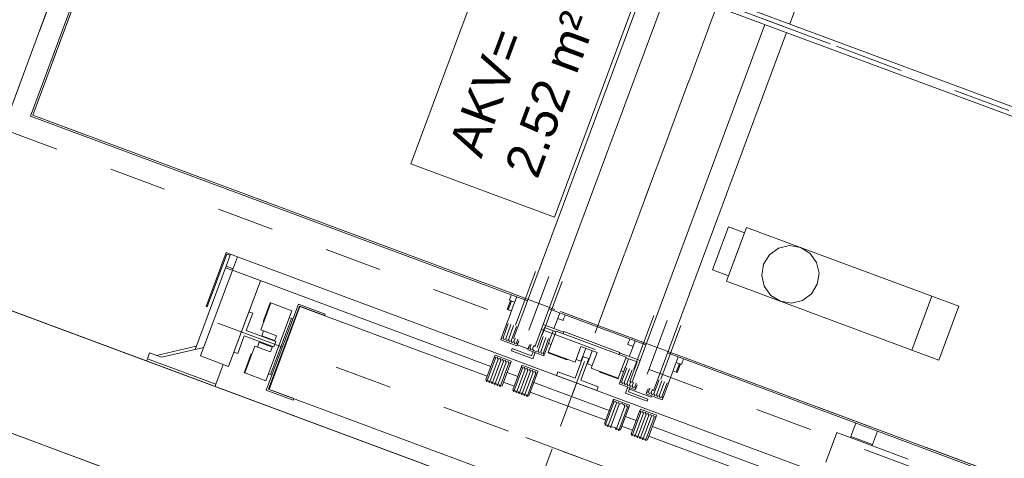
# Model space of a CAD drawing. Extents: x 5470850 to 5471103, y 5921888 to 5922012.
# Tile 43 of 44: x 5471083.301 to 5471085.015, y 5921953.472 to 5921954.236. Entities that reach past the tile are written whole.
import ezdxf

# ---------------------------------------------------------------- set-up
doc = ezdxf.new("R2010")
doc.units = 0
doc.linetypes.add('AM_ISO02W050', pattern=[7.5, 6, -1.5])
doc.linetypes.add('AM_ISO08W050', pattern=[18, 12, -1.5, 3, -1.5])
doc.layers.get('0').update_dxf_attribs({"linetype": 'CONTINUOUS', "lineweight": 13})
for name, color, linetype, lineweight in [('AM_0', 7, 'CONTINUOUS', 50), ('LDCar-AM_0', 7, 'CONTINUOUS', 50), ('LDCar-AM_7', 4, 'AM_ISO08W050', 25), ('LDCarFrame-AM_0', 7, 'CONTINUOUS', 50), ('LDCarFrame-AM_3', 6, 'AM_ISO02W050', 25), ('LDElectricalComponents-AM_0', 7, 'CONTINUOUS', 50), ('LDForces-AM_0', 7, 'CONTINUOUS', 50), ('LDGear-AM_0', 7, 'CONTINUOUS', 50), ('LDGear-AM_7', 4, 'AM_ISO08W050', 25), ('LDGuides-AM_0', 7, 'CONTINUOUS', 50), ('LDRailBrackets-AM_0', 7, 'CONTINUOUS', 50), ('LDShaft-AM_0', 7, 'CONTINUOUS', 50), ('LDShaft-AM_7', 4, 'AM_ISO08W050', 25)]:
    doc.layers.add(name, color=color, linetype=linetype, lineweight=lineweight)
doc.styles.add('LD', font='ARIALUNI.TTF')

# ---------------------------------------------------------------- blocks, each defined once
blk = doc.blocks.new('zw$F2F8')
at = {"color": 0, "lineweight": 0}
for points in [[(172.2250210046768, 44.50014811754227), (382.2250211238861, 44.50014799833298), (382.2250211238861, -260.4998517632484), (172.2250208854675, -260.4998518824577)], [(192.2250210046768, -240.4998518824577), (362.2250208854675, -240.4998518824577), (362.2250211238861, 24.50014811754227), (192.2250208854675, 24.50014811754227)]]:
    blk.add_lwpolyline(points, close=True, dxfattribs=at)
at = {"layer": 'AM_0', "color": 0, "lineweight": 0}
for p, q in [((241.7295029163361, -123.299851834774), (241.4250210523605, -123.299851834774)), ((241.4250210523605, -123.299851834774), (241.4250209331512, -126.299851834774)), ((242.5965938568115, -123.299851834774), (241.7295029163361, -123.299851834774)), ((243.8942872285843, -123.299851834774), (242.5965938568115, -123.299851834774)), ((245.4250209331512, -123.2998518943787), (243.8942872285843, -123.299851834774)), ((246.9557547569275, -123.299851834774), (245.4250209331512, -123.2998518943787)), ((248.2534481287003, -123.299851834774), (246.9557547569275, -123.299851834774)), ((249.1205390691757, -123.299851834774), (248.2534481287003, -123.299851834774)), ((249.4250209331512, -123.299851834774), (249.1205390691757, -123.299851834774)), ((249.4250209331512, -126.2998518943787), (249.4250209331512, -123.299851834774)), ((250.4250209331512, -126.299851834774), (240.4250210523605, -126.299851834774)), ((240.4250210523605, -126.299851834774), (240.4250209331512, -160.6998518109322)), ((241.4250209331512, -126.299851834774), (241.7295027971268, -126.2998517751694)), ((241.7295027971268, -126.2998517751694), (242.5965938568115, -126.299851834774)), ((242.5965938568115, -126.299851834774), (243.8942872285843, -126.2998518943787)), ((243.8942872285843, -126.2998518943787), (245.4250209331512, -126.299851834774)), ((245.4250209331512, -126.299851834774), (246.9557546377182, -126.299851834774)), ((246.9557546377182, -126.299851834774), (248.253448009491, -126.2998517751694)), ((248.253448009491, -126.2998517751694), (249.1205390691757, -126.2998518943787)), ((249.1205390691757, -126.2998518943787), (249.4250209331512, -126.2998518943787)), ((250.4250209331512, -160.6998518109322), (250.4250209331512, -126.299851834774)), ((243.5116038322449, -131.6804541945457), (241.8894870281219, -132.7643179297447)), ((245.4250209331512, -131.299851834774), (243.5116038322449, -131.6804541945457)), ((247.3384381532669, -131.6804541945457), (245.4250209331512, -131.299851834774)), ((248.9605548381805, -132.7643179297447), (247.3384381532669, -131.6804541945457)), ((241.8894870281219, -132.7643179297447), (240.805623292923, -134.3864347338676)), ((250.0444185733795, -134.3864347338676), (248.9605548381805, -132.7643179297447)), ((240.805623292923, -134.3864347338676), (240.4250210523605, -136.2998517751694)), ((250.4250209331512, -136.2998518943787), (250.0444185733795, -134.3864347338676)), ((240.4250210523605, -136.2998517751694), (240.805623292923, -138.213268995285)), ((250.0444185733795, -138.2132689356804), (250.4250209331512, -136.2998518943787)), ((240.805623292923, -138.213268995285), (241.8894870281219, -139.8353857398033)), ((248.9605548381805, -139.8353857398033), (250.0444185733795, -138.2132689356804)), ((241.8894870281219, -139.8353857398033), (243.5116037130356, -140.9192495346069)), ((247.3384380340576, -140.9192494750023), (248.9605548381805, -139.8353857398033)), ((243.5116037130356, -140.9192495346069), (245.4250209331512, -141.299851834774)), ((245.4250209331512, -141.299851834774), (247.3384380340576, -140.9192494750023)), ((222.4250209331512, -153.4998518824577), (216.9250209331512, -153.4998518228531)), ((222.4250209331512, -166.6998518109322), (222.4250209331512, -153.4998518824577)), ((240.4250209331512, -160.6998518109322), (250.4250209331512, -160.6998518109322)), ((240.4250209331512, -160.6998518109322), (240.4250209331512, -165.6998518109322)), ((250.4250209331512, -160.6998518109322), (240.4250209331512, -160.6998518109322)), ((250.4250209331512, -165.6998518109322), (250.4250209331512, -160.6998518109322)), ((240.4250209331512, -165.6998518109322), (250.4250209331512, -165.6998518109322))]:
    blk.add_line(p, q, dxfattribs=at)
at = {"layer": 'LDCar-AM_0', "color": 0, "lineweight": 0}
for p, q in [((196.8250210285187, 1.000148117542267), (244.2750209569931, 1.000148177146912)), ((225.1250208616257, -2.699851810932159), (225.125020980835, -94.99985188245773)), ((246.125020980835, -2.699851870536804), (225.1250208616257, -2.699851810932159)), ((225.4250209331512, -86.99985188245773), (225.4250209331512, -2.999851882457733)), ((225.4250209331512, -2.999851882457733), (246.4250210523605, -2.999851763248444)), ((204.7250210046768, -42.89985185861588), (204.7250210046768, -43.09985190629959)), ((214.7250210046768, -42.89985185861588), (204.7250210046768, -42.89985185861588)), ((204.7250210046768, -43.09985190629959), (214.5250210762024, -43.09985190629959)), ((214.5250210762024, -43.09985190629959), (214.5250209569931, -43.6998518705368)), ((214.7250210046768, -43.69985181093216), (214.7250210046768, -42.89985185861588)), ((210.7250210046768, -57.79985195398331), (194.7250210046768, -57.79985183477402)), ((194.7250210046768, -57.79985183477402), (194.7250208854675, -62.79985183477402)), ((195.0250209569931, -58.09985190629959), (210.4250209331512, -58.09985190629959)), ((195.0250209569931, -62.79985183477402), (195.0250209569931, -58.09985190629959)), ((210.4250209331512, -58.19985193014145), (195.0250209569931, -58.1998518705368)), ((195.0250209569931, -58.1998518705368), (195.0250210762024, -157.799851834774)), ((210.4250209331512, -58.09985190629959), (210.4250210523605, -62.79985183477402)), ((210.4250209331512, -92.99985188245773), (210.4250209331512, -58.19985193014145)), ((210.7250208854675, -62.79985189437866), (210.7250210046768, -57.79985195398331)), ((194.7250208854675, -62.79985183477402), (195.0250209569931, -62.79985183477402)), ((210.4250210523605, -62.79985183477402), (210.7250208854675, -62.79985189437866)), ((210.4250209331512, -97.99985188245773), (210.4250209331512, -95.99985182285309)), ((225.125020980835, -98.99985188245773), (225.125020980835, -116.9998518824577)), ((210.4250209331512, -114.9998518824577), (210.4250209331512, -100.9998518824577)), ((210.4250209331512, -119.9998518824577), (210.4250209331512, -117.9998518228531)), ((225.1250208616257, -120.9998518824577), (225.125020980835, -213.299851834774)), ((210.4250210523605, -157.799851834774), (210.4250209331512, -122.9998518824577)), ((225.4250209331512, -213.299851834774), (225.4250209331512, -128.9998518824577))]:
    blk.add_line(p, q, dxfattribs=at)
at = {"layer": 'LDCar-AM_7', "color": 0, "lineweight": 0}
blk.add_line((202.7250208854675, -45.79985183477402), (202.7250210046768, -170.1998519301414), dxfattribs=at)
at = {"layer": 'LDCarFrame-AM_0', "color": 0, "lineweight": 0}
for p, q in [((196.2250210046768, -53.14985185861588), (196.2250210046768, -53.24985188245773)), ((199.7250210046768, -53.14985185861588), (196.2250210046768, -53.14985185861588)), ((201.2250208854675, -53.24985188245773), (196.2250210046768, -53.24985188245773)), ((196.2250210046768, -53.24985188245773), (196.2250210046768, -57.14985185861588)), ((199.7250210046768, -53.24985188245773), (199.7250210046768, -53.14985185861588)), ((201.2250208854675, -56.14985185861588), (201.2250208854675, -53.24985188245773)), ((201.2250208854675, -53.74985188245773), (201.2250208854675, -56.14985185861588)), ((202.125020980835, -53.74985176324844), (201.2250208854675, -53.74985188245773)), ((202.125020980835, -56.14985179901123), (202.125020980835, -53.74985176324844)), ((203.3250210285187, -53.74985188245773), (203.3250209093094, -56.14985185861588)), ((204.2250210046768, -53.74985182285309), (203.3250210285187, -53.74985188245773)), ((209.2250210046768, -53.24985188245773), (204.2250210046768, -53.24985188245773)), ((204.2250210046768, -53.24985188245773), (204.2250210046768, -56.14985179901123)), ((204.2250210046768, -56.14985179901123), (204.2250210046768, -53.74985182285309)), ((209.2250210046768, -53.14985185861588), (205.7250208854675, -53.14985185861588)), ((205.7250208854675, -53.14985185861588), (205.7250210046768, -53.24985194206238)), ((209.2250210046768, -53.24985188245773), (209.2250210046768, -53.14985185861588)), ((209.2250210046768, -57.14985185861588), (209.2250210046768, -53.24985188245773)), ((202.2250210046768, -56.14985179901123), (201.2250208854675, -56.14985185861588)), ((204.2250210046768, -56.14985179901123), (203.2250210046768, -56.14985185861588)), ((196.2250210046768, -57.14985185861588), (209.2250210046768, -57.14985185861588)), ((197.5250209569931, -57.14985185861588), (197.5250209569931, -57.54985183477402)), ((197.5250209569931, -57.54985183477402), (207.9250209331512, -57.54985177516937)), ((197.5250209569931, -57.54985183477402), (197.5250209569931, -57.79985183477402)), ((207.9250209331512, -57.54985177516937), (207.9250210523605, -57.14985185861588)), ((207.9250209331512, -57.79985183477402), (207.9250209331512, -57.54985177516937)), ((216.0250209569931, -95.39985185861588), (216.0250208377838, -99.39985185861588)), ((216.4250209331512, -95.39985185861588), (216.0250209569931, -95.39985185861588)), ((216.4250210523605, -98.99985188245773), (216.4250209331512, -95.39985185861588)), ((284.625020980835, -94.99985194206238), (218.1193609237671, -94.99985188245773)), ((217.3250210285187, -95.99985182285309), (217.3250210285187, -97.99985188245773)), ((216.0250208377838, -99.39985185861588), (217.1750209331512, -99.39985185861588)), ((217.1750209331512, -98.99985188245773), (216.4250210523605, -98.99985188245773)), ((222.2250210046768, -98.99985176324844), (218.1193609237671, -98.99985188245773)), ((218.1193609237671, -98.99985188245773), (284.625020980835, -98.99985182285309)), ((218.1193609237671, -99.39985185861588), (221.8250210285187, -99.39985179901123)), ((221.8250210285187, -99.39985179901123), (221.8250209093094, -101.4998518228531)), ((222.2250208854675, -102.799851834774), (222.2250210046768, -98.99985176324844)), ((219.4250209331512, -100.9998518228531), (219.4250209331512, -101.4998518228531)), ((217.9250209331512, -101.4998518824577), (217.9250209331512, -104.9998518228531)), ((218.0250209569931, -101.4998518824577), (217.9250209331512, -101.4998518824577)), ((218.0250209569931, -101.4998518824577), (218.0250209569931, -106.4998518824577)), ((221.9250210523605, -101.4998518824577), (218.0250209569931, -101.4998518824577)), ((221.9250209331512, -114.4998518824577), (221.9250210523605, -101.4998518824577)), ((222.3250210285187, -102.799851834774), (221.9250209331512, -102.799851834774)), ((222.3250209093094, -113.1998519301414), (222.3250210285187, -102.799851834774)), ((217.9250209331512, -104.9998518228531), (218.0250209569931, -104.9998518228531)), ((218.0250209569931, -106.4998518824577), (220.9250209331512, -106.4998518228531)), ((220.9250209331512, -106.4998518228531), (218.5250208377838, -106.4998518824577)), ((218.5250208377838, -106.4998518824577), (218.5250209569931, -107.3998518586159)), ((218.5250209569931, -107.3998518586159), (220.9250209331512, -107.3998519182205)), ((219.4250209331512, -107.3998518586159), (219.4250210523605, -108.5998519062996)), ((220.9250209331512, -106.4998518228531), (220.9250209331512, -109.4998518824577)), ((218.0250210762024, -109.4998517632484), (218.0250209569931, -114.4998518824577)), ((220.9250209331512, -109.4998518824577), (218.0250210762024, -109.4998517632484)), ((220.9250209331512, -108.5998517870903), (218.5250209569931, -108.5998517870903)), ((218.5250209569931, -108.5998517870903), (218.5250209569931, -109.4998518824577)), ((218.5250209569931, -109.4998518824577), (220.9250209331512, -109.4998518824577)), ((218.0250208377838, -110.9998518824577), (217.9250209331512, -110.9998518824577)), ((217.9250209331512, -110.9998518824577), (217.9250210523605, -114.4998518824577)), ((217.9250210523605, -114.4998518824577), (218.0250209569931, -114.4998518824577)), ((218.0250209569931, -114.4998518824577), (221.9250209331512, -114.4998518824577)), ((219.4250209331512, -114.4998518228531), (219.4250209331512, -114.9998518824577)), ((221.8250210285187, -114.4998518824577), (221.8250210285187, -116.5998518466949)), ((221.9250209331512, -113.1998518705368), (222.3250209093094, -113.1998519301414)), ((222.2250210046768, -116.9998518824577), (222.2250210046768, -113.1998519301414)), ((216.0250209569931, -116.5998519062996), (216.0250210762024, -120.5998517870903)), ((217.1750209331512, -116.5998519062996), (216.0250209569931, -116.5998519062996)), ((216.4250210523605, -120.5998519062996), (216.4250209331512, -116.9998518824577)), ((216.4250209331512, -116.9998518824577), (217.1750209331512, -116.9998518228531)), ((216.9250209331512, -116.9998518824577), (216.9250209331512, -120.9998518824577)), ((217.1750209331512, -116.9998518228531), (216.9250209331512, -116.9998518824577)), ((218.1193609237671, -116.9998518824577), (222.2250210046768, -116.9998518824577)), ((284.625020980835, -116.9998518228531), (218.1193609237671, -116.9998518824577)), ((221.8250210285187, -116.5998518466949), (218.1993631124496, -116.5998519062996)), ((216.0250210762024, -120.5998517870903), (216.4250210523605, -120.5998519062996)), ((216.9250209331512, -120.9998518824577), (217.1750209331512, -120.9998518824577)), ((218.1193609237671, -120.9998517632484), (284.625020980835, -120.9998518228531)), ((286.2250210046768, -120.9998518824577), (353.9250209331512, -120.9998518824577))]:
    blk.add_line(p, q, dxfattribs=at)
at = {"layer": 'LDCarFrame-AM_3', "color": 0, "lineweight": 0}
for p, q in [((221.3250210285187, 1.000148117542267), (221.3250209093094, -216.9998518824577)), ((349.5250209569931, 1.000148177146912), (221.3250210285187, 1.000148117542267)), ((221.3250210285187, 1.000148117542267), (221.3250209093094, -216.9998518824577)), ((349.5250209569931, 1.000148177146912), (221.3250210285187, 1.000148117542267)), ((221.3250210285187, 1.000148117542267), (221.3250209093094, -216.9998518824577)), ((349.5250209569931, 1.000148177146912), (221.3250210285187, 1.000148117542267)), ((221.3250210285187, 1.000148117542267), (221.3250209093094, -216.9998518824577)), ((349.5250209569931, 1.000148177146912), (221.3250210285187, 1.000148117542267)), ((225.4250209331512, -2.999851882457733), (225.4250209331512, -86.99985188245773)), ((345.4250209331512, -2.999851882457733), (225.4250209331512, -2.999851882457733)), ((225.4250209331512, -128.9998518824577), (225.4250209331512, -212.9998518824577))]:
    blk.add_line(p, q, dxfattribs=at)
at = {"layer": 'LDElectricalComponents-AM_0', "color": 0, "lineweight": 0}
for p, q in [((284.625020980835, -69.5998517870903), (284.625020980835, -240.4998518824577)), ((286.2250210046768, -240.4998518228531), (286.2250210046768, -69.5998517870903)), ((222.634480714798, -155.9998517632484), (222.4250209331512, -155.9998518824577)), ((222.6344808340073, -159.9998518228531), (222.634480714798, -155.9998517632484)), ((225.125020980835, -155.9998518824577), (222.634480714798, -155.9998517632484)), ((222.634480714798, -155.9998517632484), (222.6344808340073, -159.9998518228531)), ((222.4250209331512, -159.9998518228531), (222.6344808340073, -159.9998518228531)), ((222.6344808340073, -159.9998518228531), (225.125020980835, -159.9998519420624))]:
    blk.add_line(p, q, dxfattribs=at)
at = {"layer": 'LDForces-AM_0', "color": 0, "lineweight": 0}
for p, q in [((209.7250224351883, -92.99985182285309), (209.5250234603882, -93.24985182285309)), ((209.5250234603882, -93.24985182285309), (213.8750236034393, -93.24985188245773)), ((213.8750236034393, -93.24985188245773), (209.5250234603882, -93.24985182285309)), ((209.5250234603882, -93.24985182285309), (209.7250224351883, -93.49985182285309)), ((209.7250224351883, -93.49985182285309), (209.5250236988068, -93.74985188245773)), ((209.5250236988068, -93.74985188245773), (213.8750236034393, -93.74985188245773)), ((213.8750236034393, -93.74985188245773), (209.5250236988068, -93.74985188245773)), ((209.5250236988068, -93.74985188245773), (209.7250224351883, -93.99985188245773)), ((209.7250224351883, -93.99985188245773), (209.5250235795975, -94.24985188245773)), ((209.5250235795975, -94.24985188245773), (213.8750236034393, -94.24985182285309)), ((213.8750236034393, -94.24985182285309), (209.5250235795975, -94.24985188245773)), ((209.5250235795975, -94.24985188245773), (209.7250224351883, -94.49985188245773)), ((214.0750224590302, -92.99985176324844), (209.7250224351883, -92.99985182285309)), ((214.0750224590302, -92.99985176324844), (213.8750236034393, -93.24985188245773)), ((213.8750236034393, -93.24985188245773), (214.0750224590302, -92.99985176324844)), ((213.8750236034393, -93.24985188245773), (214.0750224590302, -93.49985188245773)), ((214.0750224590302, -93.49985188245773), (213.8750236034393, -93.24985188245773)), ((214.0750224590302, -93.49985188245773), (213.8750236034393, -93.74985188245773)), ((213.8750236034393, -93.74985188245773), (214.0750224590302, -93.49985188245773)), ((213.8750236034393, -93.74985188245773), (214.0750224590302, -93.99985188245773)), ((214.0750224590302, -93.99985188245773), (213.8750236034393, -93.74985188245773)), ((214.0750224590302, -93.99985188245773), (213.8750236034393, -94.24985182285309)), ((213.8750236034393, -94.24985182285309), (214.0750224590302, -93.99985188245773)), ((213.8750236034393, -94.24985182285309), (214.0750224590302, -94.49985188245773)), ((214.0750224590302, -94.49985188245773), (213.8750236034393, -94.24985182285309)), ((214.3250209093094, -92.99985188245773), (214.0750224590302, -92.99985176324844)), ((214.3250210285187, -95.99985188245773), (214.3250209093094, -92.99985188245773)), ((217.4250138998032, -92.99985188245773), (217.1750209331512, -92.99985188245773)), ((217.1750209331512, -92.99985188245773), (217.1750209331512, -95.99985188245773)), ((217.6250083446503, -93.24985188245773), (217.4250138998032, -92.99985188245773)), ((220.0659556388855, -92.99985182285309), (217.4250138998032, -92.99985188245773)), ((217.4250138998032, -92.99985188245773), (217.6250083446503, -93.24985188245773)), ((217.4250138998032, -93.49985188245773), (217.6250083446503, -93.24985188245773)), ((217.6250083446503, -93.24985188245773), (217.4250138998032, -93.49985188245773)), ((217.6250083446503, -93.74985182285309), (217.4250138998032, -93.49985188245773)), ((217.4250138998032, -93.49985188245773), (217.6250083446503, -93.74985182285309)), ((217.4250140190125, -93.99985188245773), (217.6250083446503, -93.74985182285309)), ((217.6250083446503, -93.74985182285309), (217.4250140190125, -93.99985188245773)), ((217.6250083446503, -94.24985182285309), (217.4250140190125, -93.99985188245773)), ((217.4250140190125, -93.99985188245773), (217.6250083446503, -94.24985182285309)), ((217.4250138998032, -94.49985182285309), (217.6250083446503, -94.24985182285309)), ((217.6250083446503, -94.24985182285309), (217.4250138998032, -94.49985182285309)), ((220.258896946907, -93.24985188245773), (217.6250083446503, -93.24985188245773)), ((217.6250083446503, -93.24985188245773), (220.258896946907, -93.24985188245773)), ((220.2588968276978, -93.74985182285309), (217.6250083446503, -93.74985182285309)), ((217.6250083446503, -93.74985182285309), (220.2588968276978, -93.74985182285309)), ((220.2588968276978, -94.24985176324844), (217.6250083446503, -94.24985182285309)), ((217.6250083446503, -94.24985182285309), (220.2588968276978, -94.24985176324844)), ((209.7250224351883, -94.49985188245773), (209.5250234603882, -94.74985182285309)), ((209.5250234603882, -94.74985182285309), (213.87502348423, -94.74985182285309)), ((213.87502348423, -94.74985182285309), (209.5250234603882, -94.74985182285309)), ((209.5250234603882, -94.74985182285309), (209.7250224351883, -94.99985188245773)), ((209.7250224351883, -94.99985188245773), (209.5250234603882, -95.24985182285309)), ((209.5250234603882, -95.24985182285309), (213.8750236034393, -95.24985188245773)), ((213.8750236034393, -95.24985188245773), (209.5250234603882, -95.24985182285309)), ((209.5250234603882, -95.24985182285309), (209.7250224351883, -95.49985176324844)), ((209.7250224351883, -95.49985176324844), (209.5250236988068, -95.74985188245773)), ((209.5250236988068, -95.74985188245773), (213.8750236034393, -95.74985188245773)), ((213.8750236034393, -95.74985188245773), (209.5250236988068, -95.74985188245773)), ((209.5250236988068, -95.74985188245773), (209.7250224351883, -95.99985176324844)), ((214.0750224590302, -94.49985188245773), (213.87502348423, -94.74985182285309)), ((213.87502348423, -94.74985182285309), (214.0750224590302, -94.49985188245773)), ((213.87502348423, -94.74985182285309), (214.0750224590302, -94.99985176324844)), ((214.0750224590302, -94.99985176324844), (213.87502348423, -94.74985182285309)), ((214.0750224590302, -94.99985176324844), (213.8750236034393, -95.24985188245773)), ((213.8750236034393, -95.24985188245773), (214.0750224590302, -94.99985176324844)), ((213.8750236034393, -95.24985188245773), (214.0750224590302, -95.49985188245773)), ((214.0750224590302, -95.49985188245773), (213.8750236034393, -95.24985188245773)), ((214.0750224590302, -95.49985188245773), (213.8750236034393, -95.74985188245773)), ((213.8750236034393, -95.74985188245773), (214.0750224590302, -95.49985188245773)), ((213.8750236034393, -95.74985188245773), (214.0750224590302, -95.99985188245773)), ((214.0750224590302, -95.99985188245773), (213.8750236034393, -95.74985188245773)), ((217.6250083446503, -94.74985182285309), (217.4250138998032, -94.49985182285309)), ((217.4250138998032, -94.49985182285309), (217.6250083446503, -94.74985182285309)), ((217.4250138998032, -94.99985176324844), (217.6250083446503, -94.74985182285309)), ((217.6250083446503, -94.74985182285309), (217.4250138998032, -94.99985176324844)), ((217.6250083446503, -95.24985188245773), (217.4250138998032, -94.99985176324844)), ((217.4250138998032, -94.99985176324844), (217.6250083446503, -95.24985188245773)), ((217.4250140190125, -95.49985188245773), (217.6250083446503, -95.24985188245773)), ((217.6250083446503, -95.24985188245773), (217.4250140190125, -95.49985188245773)), ((217.6250083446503, -95.74985188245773), (217.4250140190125, -95.49985188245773)), ((217.4250140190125, -95.49985188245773), (217.6250083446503, -95.74985188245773)), ((217.4250140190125, -95.99985188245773), (217.6250083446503, -95.74985188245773)), ((217.6250083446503, -95.74985188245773), (217.4250140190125, -95.99985188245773)), ((220.2588968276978, -94.74985188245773), (217.6250083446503, -94.74985182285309)), ((217.6250083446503, -94.74985182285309), (220.2588968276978, -94.74985188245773)), ((218.3193665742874, -95.24985188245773), (217.6250083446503, -95.24985188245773)), ((217.6250083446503, -95.24985188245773), (218.3193665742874, -95.24985188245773)), ((218.3193665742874, -95.74985182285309), (217.6250083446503, -95.74985188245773)), ((217.6250083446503, -95.74985188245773), (218.3193665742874, -95.74985182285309)), ((209.7250224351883, -95.99985176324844), (214.0750224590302, -95.99985188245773)), ((214.0750224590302, -95.99985188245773), (214.3250210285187, -95.99985188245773)), ((217.1750209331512, -95.99985188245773), (217.4250140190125, -95.99985188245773)), ((217.4250140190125, -95.99985188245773), (218.1193609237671, -95.99985182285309)), ((209.7250224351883, -97.99985188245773), (209.5250235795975, -98.24985188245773)), ((209.5250235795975, -98.24985188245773), (213.8750236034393, -98.24985182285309)), ((213.8750236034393, -98.24985182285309), (209.5250235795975, -98.24985188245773)), ((209.5250235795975, -98.24985188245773), (209.7250225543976, -98.49985188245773)), ((209.7250225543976, -98.49985188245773), (209.5250235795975, -98.74985182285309)), ((209.5250235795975, -98.74985182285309), (213.87502348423, -98.74985188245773)), ((213.87502348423, -98.74985188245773), (209.5250235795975, -98.74985182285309)), ((209.5250235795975, -98.74985182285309), (209.7250224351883, -98.99985188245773)), ((209.7250224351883, -98.99985188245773), (209.5250235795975, -99.24985188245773)), ((209.5250235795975, -99.24985188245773), (213.8750236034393, -99.24985188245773)), ((213.8750236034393, -99.24985188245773), (209.5250235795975, -99.24985188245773)), ((209.5250235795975, -99.24985188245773), (209.725022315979, -99.49985188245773)), ((214.0750224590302, -97.99985188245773), (209.7250224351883, -97.99985188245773)), ((214.0750224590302, -98.49985188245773), (213.87502348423, -98.74985188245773)), ((213.87502348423, -98.74985188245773), (214.0750224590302, -98.49985188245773)), ((213.87502348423, -98.74985188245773), (214.0750224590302, -98.99985188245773)), ((214.0750224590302, -98.99985188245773), (213.87502348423, -98.74985188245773)), ((214.0750224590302, -97.99985188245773), (213.8750236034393, -98.24985182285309)), ((213.8750236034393, -98.24985182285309), (214.0750224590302, -97.99985188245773)), ((213.8750236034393, -98.24985182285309), (214.0750224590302, -98.49985188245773)), ((214.0750224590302, -98.49985188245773), (213.8750236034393, -98.24985182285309)), ((214.0750224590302, -98.99985188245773), (213.8750236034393, -99.24985188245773)), ((213.8750236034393, -99.24985188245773), (214.0750224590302, -98.99985188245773)), ((213.8750236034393, -99.24985188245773), (214.0750223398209, -99.49985182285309)), ((214.0750223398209, -99.49985182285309), (213.8750236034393, -99.24985188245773)), ((214.3250210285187, -97.99985188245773), (214.0750224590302, -97.99985188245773)), ((214.3250210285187, -100.9998518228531), (214.3250210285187, -97.99985188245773)), ((217.4250140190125, -97.99985182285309), (217.1750209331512, -97.99985182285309)), ((217.1750209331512, -97.99985182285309), (217.1750209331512, -100.9998518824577)), ((217.6250083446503, -98.24985188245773), (217.4250140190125, -97.99985182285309)), ((218.1193609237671, -97.99985188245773), (217.4250140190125, -97.99985182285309)), ((217.4250140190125, -97.99985182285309), (217.6250083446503, -98.24985188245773)), ((217.4250140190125, -98.49985182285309), (217.6250083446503, -98.24985188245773)), ((217.6250083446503, -98.24985188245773), (217.4250140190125, -98.49985182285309)), ((217.6250083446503, -98.74985188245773), (217.4250140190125, -98.49985182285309)), ((217.4250140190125, -98.49985182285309), (217.6250083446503, -98.74985188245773)), ((217.4250140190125, -98.99985182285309), (217.6250083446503, -98.74985188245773)), ((217.6250083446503, -98.74985188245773), (217.4250140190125, -98.99985182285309)), ((217.4250140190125, -99.49985188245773), (217.4250140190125, -98.99985182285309)), ((217.4250140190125, -98.99985182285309), (217.4250140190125, -99.49985188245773)), ((218.3193664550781, -98.24985188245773), (217.6250083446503, -98.24985188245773)), ((217.6250083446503, -98.24985188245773), (218.3193664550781, -98.24985188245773)), ((218.3193664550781, -98.74985188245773), (217.6250083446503, -98.74985188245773)), ((217.6250083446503, -98.74985188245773), (218.3193664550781, -98.74985188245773)), ((209.725022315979, -99.49985188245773), (209.5250235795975, -99.74985188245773)), ((209.5250235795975, -99.74985188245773), (213.8750236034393, -99.74985188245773)), ((213.8750236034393, -99.74985188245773), (209.5250235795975, -99.74985188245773)), ((209.5250235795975, -99.74985188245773), (209.725022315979, -99.99985182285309)), ((209.725022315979, -99.99985182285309), (209.5250235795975, -100.2498518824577)), ((209.5250235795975, -100.2498518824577), (213.8750236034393, -100.2498518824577)), ((213.8750236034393, -100.2498518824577), (209.5250235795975, -100.2498518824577)), ((209.5250235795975, -100.2498518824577), (209.7250224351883, -100.4998518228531)), ((209.7250224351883, -100.4998518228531), (209.5250235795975, -100.7498518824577)), ((209.5250235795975, -100.7498518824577), (213.8750236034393, -100.7498518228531)), ((213.8750236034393, -100.7498518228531), (209.5250235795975, -100.7498518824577)), ((209.5250235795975, -100.7498518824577), (209.725022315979, -100.9998518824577)), ((209.725022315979, -100.9998518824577), (214.0750223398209, -100.9998518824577)), ((214.0750223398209, -99.49985182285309), (213.8750236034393, -99.74985188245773)), ((213.8750236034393, -99.74985188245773), (214.0750223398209, -99.49985182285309)), ((213.8750236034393, -99.74985188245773), (214.0750224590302, -99.99985182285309)), ((214.0750224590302, -99.99985182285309), (213.8750236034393, -99.74985188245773)), ((214.0750224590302, -99.99985182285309), (213.8750236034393, -100.2498518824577)), ((213.8750236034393, -100.2498518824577), (214.0750224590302, -99.99985182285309)), ((213.8750236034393, -100.2498518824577), (214.0750224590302, -100.4998518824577)), ((214.0750224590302, -100.4998518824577), (213.8750236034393, -100.2498518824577)), ((214.0750224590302, -100.4998518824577), (213.8750236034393, -100.7498518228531)), ((213.8750236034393, -100.7498518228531), (214.0750224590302, -100.4998518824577)), ((213.8750236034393, -100.7498518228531), (214.0750223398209, -100.9998518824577)), ((214.0750223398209, -100.9998518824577), (213.8750236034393, -100.7498518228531)), ((214.0750223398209, -100.9998518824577), (214.3250210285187, -100.9998518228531)), ((217.1750209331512, -100.9998518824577), (217.6250083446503, -100.7498518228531)), ((217.6250083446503, -100.7498518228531), (217.1750209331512, -100.9998518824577)), ((217.1750209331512, -100.9998518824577), (219.8250210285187, -100.9998518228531)), ((217.6250083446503, -99.74985188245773), (217.4250140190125, -99.49985188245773)), ((217.4250140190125, -99.49985188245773), (217.6250083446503, -99.74985188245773)), ((217.4250140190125, -99.99985188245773), (217.6250083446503, -99.74985188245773)), ((217.6250083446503, -99.74985188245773), (217.4250140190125, -99.99985188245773)), ((217.6250083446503, -100.2498518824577), (217.4250140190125, -99.99985188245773)), ((217.4250140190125, -99.99985188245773), (217.6250083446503, -100.2498518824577)), ((217.4250140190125, -100.4998518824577), (217.6250083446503, -100.2498518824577)), ((217.6250083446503, -100.2498518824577), (217.4250140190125, -100.4998518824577)), ((217.6250083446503, -100.7498518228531), (217.4250140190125, -100.4998518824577)), ((217.4250140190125, -100.4998518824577), (217.6250083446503, -100.7498518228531)), ((220.258896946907, -99.74985188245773), (217.6250083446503, -99.74985188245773)), ((217.6250083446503, -99.74985188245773), (220.258896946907, -99.74985188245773)), ((220.2588968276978, -100.2498518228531), (217.6250083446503, -100.2498518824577)), ((217.6250083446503, -100.2498518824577), (220.2588968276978, -100.2498518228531)), ((220.2588968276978, -100.7498518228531), (217.6250083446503, -100.7498518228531)), ((217.6250083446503, -100.7498518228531), (220.2588968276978, -100.7498518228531)), ((209.9750208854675, -114.9998518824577), (209.5250236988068, -115.2498518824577)), ((209.5250236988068, -115.2498518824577), (213.8750236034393, -115.2498518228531)), ((213.8750236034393, -115.2498518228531), (209.5250236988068, -115.2498518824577)), ((209.5250236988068, -115.2498518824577), (209.725022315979, -115.4998518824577)), ((209.725022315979, -115.4998518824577), (209.5250236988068, -115.7498518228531)), ((209.5250236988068, -115.7498518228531), (213.8750236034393, -115.7498518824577)), ((213.8750236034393, -115.7498518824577), (209.5250236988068, -115.7498518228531)), ((209.5250236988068, -115.7498518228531), (209.7250224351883, -115.9998518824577)), ((209.7250224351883, -115.9998518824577), (209.5250235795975, -116.2498518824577)), ((209.5250235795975, -116.2498518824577), (213.8750236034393, -116.2498518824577)), ((213.8750236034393, -116.2498518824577), (209.5250235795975, -116.2498518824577)), ((209.5250235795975, -116.2498518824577), (209.7250224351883, -116.4998518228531)), ((209.7250224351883, -116.4998518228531), (209.7250224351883, -116.9998518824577)), ((214.3250209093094, -114.9998518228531), (209.9750208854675, -114.9998518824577)), ((214.3250209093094, -114.9998518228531), (213.8750236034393, -115.2498518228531)), ((213.8750236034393, -115.2498518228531), (214.3250209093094, -114.9998518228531)), ((213.8750236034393, -115.2498518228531), (214.0750224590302, -115.4998518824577)), ((214.0750224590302, -115.4998518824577), (213.8750236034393, -115.2498518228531)), ((214.0750224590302, -115.4998518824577), (213.8750236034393, -115.7498518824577)), ((213.8750236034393, -115.7498518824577), (214.0750224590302, -115.4998518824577)), ((213.8750236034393, -115.7498518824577), (214.0750224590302, -115.9998518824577)), ((214.0750224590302, -115.9998518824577), (213.8750236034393, -115.7498518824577)), ((214.0750224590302, -115.9998518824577), (213.8750236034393, -116.2498518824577)), ((213.8750236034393, -116.2498518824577), (214.0750224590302, -115.9998518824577)), ((213.8750236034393, -116.2498518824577), (214.0750224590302, -116.4998518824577)), ((214.0750224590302, -116.4998518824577), (213.8750236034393, -116.2498518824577)), ((214.0750224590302, -116.4998518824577), (214.0750224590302, -116.9998518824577)), ((214.0750224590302, -116.9998518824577), (214.0750224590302, -116.4998518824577)), ((214.3250210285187, -117.9998518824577), (214.3250209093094, -114.9998518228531)), ((217.4250138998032, -114.9998518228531), (217.1750209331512, -114.9998518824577)), ((217.1750209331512, -114.9998518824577), (217.1750209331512, -117.9998518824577)), ((217.6250083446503, -115.2498517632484), (217.4250138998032, -114.9998518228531)), ((220.0659554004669, -114.9998518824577), (217.4250138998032, -114.9998518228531)), ((217.4250138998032, -114.9998518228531), (217.6250083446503, -115.2498517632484)), ((217.4250140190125, -115.4998518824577), (217.6250083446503, -115.2498517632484)), ((217.6250083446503, -115.2498517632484), (217.4250140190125, -115.4998518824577)), ((217.6250083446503, -115.7498518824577), (217.4250140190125, -115.4998518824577)), ((217.4250140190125, -115.4998518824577), (217.6250083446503, -115.7498518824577)), ((217.4250138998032, -115.9998518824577), (217.6250083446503, -115.7498518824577)), ((217.6250083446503, -115.7498518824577), (217.4250138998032, -115.9998518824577)), ((217.6250083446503, -116.2498518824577), (217.4250138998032, -115.9998518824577)), ((217.4250138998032, -115.9998518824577), (217.6250083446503, -116.2498518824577)), ((217.4250138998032, -116.4998518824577), (217.6250083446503, -116.2498518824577)), ((217.6250083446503, -116.2498518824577), (217.4250138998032, -116.4998518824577)), ((217.6250083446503, -116.7498518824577), (217.4250138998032, -116.4998518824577)), ((217.4250138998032, -116.4998518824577), (217.6250083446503, -116.7498518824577)), ((220.258896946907, -115.2498518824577), (217.6250083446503, -115.2498517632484)), ((217.6250083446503, -115.2498517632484), (220.258896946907, -115.2498518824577)), ((220.2588968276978, -115.7498518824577), (217.6250083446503, -115.7498518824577)), ((217.6250083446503, -115.7498518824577), (220.2588968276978, -115.7498518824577)), ((220.2588968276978, -116.2498518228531), (217.6250083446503, -116.2498518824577)), ((217.6250083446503, -116.2498518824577), (220.2588968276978, -116.2498518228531)), ((209.7250224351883, -116.9998518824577), (209.5250236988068, -117.2498518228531)), ((209.5250236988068, -117.2498518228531), (213.8750236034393, -117.2498518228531)), ((213.8750236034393, -117.2498518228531), (209.5250236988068, -117.2498518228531)), ((209.5250236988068, -117.2498518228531), (209.7250224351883, -117.4998518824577)), ((209.7250224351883, -117.4998518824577), (209.5250236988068, -117.7498518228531)), ((209.5250236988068, -117.7498518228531), (213.8750236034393, -117.7498518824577)), ((213.8750236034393, -117.7498518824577), (209.5250236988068, -117.7498518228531)), ((209.5250236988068, -117.7498518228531), (209.7250224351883, -117.9998518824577)), ((209.7250224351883, -117.9998518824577), (214.0750224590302, -117.9998518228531)), ((214.0750224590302, -116.9998518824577), (213.8750236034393, -117.2498518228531)), ((213.8750236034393, -117.2498518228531), (214.0750224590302, -116.9998518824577)), ((213.8750236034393, -117.2498518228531), (214.0750224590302, -117.4998517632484)), ((214.0750224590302, -117.4998517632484), (213.8750236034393, -117.2498518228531)), ((214.0750224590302, -117.4998517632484), (213.8750236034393, -117.7498518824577)), ((213.8750236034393, -117.7498518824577), (214.0750224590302, -117.4998517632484)), ((213.8750236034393, -117.7498518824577), (214.0750224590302, -117.9998518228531)), ((214.0750224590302, -117.9998518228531), (213.8750236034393, -117.7498518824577)), ((214.0750224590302, -117.9998518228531), (214.3250210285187, -117.9998518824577)), ((217.1750209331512, -117.9998518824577), (217.4250140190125, -117.9998518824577)), ((217.4250138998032, -116.9998518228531), (217.6250083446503, -116.7498518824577)), ((217.6250083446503, -116.7498518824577), (217.4250138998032, -116.9998518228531)), ((217.6250083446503, -117.2498518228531), (217.4250138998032, -116.9998518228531)), ((217.4250138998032, -116.9998518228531), (217.6250083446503, -117.2498518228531)), ((217.4250140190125, -117.4998518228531), (217.6250083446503, -117.2498518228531)), ((217.6250083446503, -117.2498518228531), (217.4250140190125, -117.4998518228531)), ((217.6250083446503, -117.7498518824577), (217.4250140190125, -117.4998518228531)), ((217.4250140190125, -117.4998518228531), (217.6250083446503, -117.7498518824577)), ((217.4250140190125, -117.9998518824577), (217.6250083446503, -117.7498518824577)), ((217.6250083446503, -117.7498518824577), (217.4250140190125, -117.9998518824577)), ((217.4250140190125, -117.9998518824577), (218.1193609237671, -117.9998518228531)), ((218.3193665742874, -116.7498518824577), (217.6250083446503, -116.7498518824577)), ((217.6250083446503, -116.7498518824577), (218.3193665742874, -116.7498518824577)), ((218.3193665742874, -117.2498518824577), (217.6250083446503, -117.2498518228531)), ((217.6250083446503, -117.2498518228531), (218.3193665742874, -117.2498518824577)), ((218.3193665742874, -117.7498518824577), (217.6250083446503, -117.7498518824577)), ((217.6250083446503, -117.7498518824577), (218.3193665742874, -117.7498518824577)), ((209.7250224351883, -119.9998518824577), (209.5250235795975, -120.2498517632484)), ((209.5250235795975, -120.2498517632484), (213.8750236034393, -120.2498518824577)), ((213.8750236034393, -120.2498518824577), (209.5250235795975, -120.2498517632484)), ((209.5250235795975, -120.2498517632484), (209.725022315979, -120.4998518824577)), ((209.725022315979, -120.4998518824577), (209.5250235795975, -120.7498518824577)), ((209.5250235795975, -120.7498518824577), (213.8750236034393, -120.7498518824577)), ((213.8750236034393, -120.7498518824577), (209.5250235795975, -120.7498518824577)), ((209.5250235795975, -120.7498518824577), (209.725022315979, -120.9998518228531)), ((209.725022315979, -120.9998518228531), (209.5250235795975, -121.2498518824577)), ((209.5250235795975, -121.2498518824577), (213.8750236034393, -121.2498518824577)), ((213.8750236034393, -121.2498518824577), (209.5250235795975, -121.2498518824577)), ((209.5250235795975, -121.2498518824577), (209.7250224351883, -121.4998518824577)), ((209.7250224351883, -121.4998518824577), (209.5250235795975, -121.7498518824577)), ((214.0750224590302, -119.9998518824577), (209.7250224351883, -119.9998518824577)), ((214.0750224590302, -119.9998518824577), (213.8750236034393, -120.2498518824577)), ((213.8750236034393, -120.2498518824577), (214.0750224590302, -119.9998518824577)), ((213.8750236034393, -120.2498518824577), (214.0750224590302, -120.4998518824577)), ((214.0750224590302, -120.4998518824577), (213.8750236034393, -120.2498518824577)), ((214.0750224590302, -120.4998518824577), (213.8750236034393, -120.7498518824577)), ((213.8750236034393, -120.7498518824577), (214.0750224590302, -120.4998518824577)), ((213.8750236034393, -120.7498518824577), (214.0750224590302, -120.9998518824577)), ((214.0750224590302, -120.9998518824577), (213.8750236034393, -120.7498518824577)), ((214.0750224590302, -120.9998518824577), (213.8750236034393, -121.2498518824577)), ((213.8750236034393, -121.2498518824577), (214.0750224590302, -120.9998518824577)), ((213.8750236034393, -121.2498518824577), (214.0750223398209, -121.4998518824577)), ((214.0750223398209, -121.4998518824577), (213.8750236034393, -121.2498518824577)), ((214.0750223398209, -121.4998518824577), (213.8750236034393, -121.7498518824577)), ((213.8750236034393, -121.7498518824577), (214.0750223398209, -121.4998518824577)), ((214.3250210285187, -119.9998517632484), (214.0750224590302, -119.9998518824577)), ((214.3250210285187, -122.9998518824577), (214.3250210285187, -119.9998517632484)), ((217.4250140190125, -119.9998517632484), (217.1750209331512, -119.9998518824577)), ((217.1750209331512, -119.9998518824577), (217.1750209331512, -122.9998518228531)), ((217.6250083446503, -120.2498518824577), (217.4250140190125, -119.9998517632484)), ((218.1193609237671, -119.9998518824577), (217.4250140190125, -119.9998517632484)), ((217.4250140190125, -119.9998517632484), (217.6250083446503, -120.2498518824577)), ((217.4250140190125, -120.4998518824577), (217.6250083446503, -120.2498518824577)), ((217.6250083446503, -120.2498518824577), (217.4250140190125, -120.4998518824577)), ((217.6250083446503, -120.7498518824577), (217.4250140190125, -120.4998518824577)), ((217.4250140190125, -120.4998518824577), (217.6250083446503, -120.7498518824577)), ((217.4250140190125, -120.9998518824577), (217.6250083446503, -120.7498518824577)), ((217.6250083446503, -120.7498518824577), (217.4250140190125, -120.9998518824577)), ((217.6250083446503, -121.2498518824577), (217.4250140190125, -120.9998518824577)), ((217.4250140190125, -120.9998518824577), (217.6250083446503, -121.2498518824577)), ((217.4250140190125, -121.4998518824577), (217.6250083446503, -121.2498518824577)), ((217.6250083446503, -121.2498518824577), (217.4250140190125, -121.4998518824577)), ((217.625008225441, -121.7498518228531), (217.4250140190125, -121.4998518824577)), ((217.4250140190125, -121.4998518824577), (217.625008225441, -121.7498518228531)), ((218.3193664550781, -120.2498518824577), (217.6250083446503, -120.2498518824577)), ((217.6250083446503, -120.2498518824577), (218.3193664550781, -120.2498518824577)), ((218.3193666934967, -120.7498517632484), (217.6250083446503, -120.7498518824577)), ((217.6250083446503, -120.7498518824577), (218.3193666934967, -120.7498517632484)), ((220.258896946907, -121.2498518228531), (217.6250083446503, -121.2498518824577)), ((217.6250083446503, -121.2498518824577), (220.258896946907, -121.2498518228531)), ((209.5250235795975, -121.7498518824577), (213.8750236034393, -121.7498518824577)), ((213.8750236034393, -121.7498518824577), (209.5250235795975, -121.7498518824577)), ((209.5250235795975, -121.7498518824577), (209.7250225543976, -121.9998518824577)), ((209.7250225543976, -121.9998518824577), (209.5250235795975, -122.2498518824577)), ((209.5250235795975, -122.2498518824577), (213.8750236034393, -122.2498518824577)), ((213.8750236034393, -122.2498518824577), (209.5250235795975, -122.2498518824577)), ((209.5250235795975, -122.2498518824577), (209.7250225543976, -122.4998518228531)), ((209.7250225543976, -122.4998518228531), (209.5250235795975, -122.7498517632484)), ((209.5250235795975, -122.7498517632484), (213.8750236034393, -122.7498518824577)), ((213.8750236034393, -122.7498518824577), (209.5250235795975, -122.7498517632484)), ((209.5250235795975, -122.7498517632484), (209.725022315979, -122.9998518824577)), ((209.725022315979, -122.9998518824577), (214.0750223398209, -122.9998518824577)), ((213.8750236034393, -121.7498518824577), (214.0750224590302, -121.9998518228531)), ((214.0750224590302, -121.9998518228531), (213.8750236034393, -121.7498518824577)), ((214.0750224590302, -121.9998518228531), (213.8750236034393, -122.2498518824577)), ((213.8750236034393, -122.2498518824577), (214.0750224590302, -121.9998518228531)), ((213.8750236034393, -122.2498518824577), (214.0750224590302, -122.4998518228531)), ((214.0750224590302, -122.4998518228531), (213.8750236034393, -122.2498518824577)), ((214.0750224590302, -122.4998518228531), (213.8750236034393, -122.7498518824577)), ((213.8750236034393, -122.7498518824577), (214.0750224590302, -122.4998518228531)), ((213.8750236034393, -122.7498518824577), (214.0750223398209, -122.9998518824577)), ((214.0750223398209, -122.9998518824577), (213.8750236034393, -122.7498518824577)), ((214.0750223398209, -122.9998518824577), (214.3250210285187, -122.9998518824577)), ((217.1750209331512, -122.9998518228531), (217.4250140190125, -122.9998518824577)), ((217.4250140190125, -121.9998518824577), (217.625008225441, -121.7498518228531)), ((217.625008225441, -121.7498518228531), (217.4250140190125, -121.9998518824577)), ((217.6250083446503, -122.2498518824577), (217.4250140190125, -121.9998518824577)), ((217.4250140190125, -121.9998518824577), (217.6250083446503, -122.2498518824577)), ((217.4250140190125, -122.4998518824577), (217.6250083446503, -122.2498518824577)), ((217.6250083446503, -122.2498518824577), (217.4250140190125, -122.4998518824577)), ((217.6250083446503, -122.7498518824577), (217.4250140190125, -122.4998518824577)), ((217.4250140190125, -122.4998518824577), (217.6250083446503, -122.7498518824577)), ((217.4250140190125, -122.9998518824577), (217.6250083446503, -122.7498518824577)), ((217.6250083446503, -122.7498518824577), (217.4250140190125, -122.9998518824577)), ((217.4250140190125, -122.9998518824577), (220.0659554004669, -122.9998517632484)), ((220.2588968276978, -121.7498518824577), (217.625008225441, -121.7498518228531)), ((217.625008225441, -121.7498518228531), (220.2588968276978, -121.7498518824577)), ((220.2588968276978, -122.2498518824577), (217.6250083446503, -122.2498518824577)), ((217.6250083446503, -122.2498518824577), (220.2588968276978, -122.2498518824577)), ((220.2588968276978, -122.7498518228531), (217.6250083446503, -122.7498518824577)), ((217.6250083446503, -122.7498518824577), (220.2588968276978, -122.7498518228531))]:
    blk.add_line(p, q, dxfattribs=at)
at = {"layer": 'LDGear-AM_0', "color": 0, "lineweight": 0}
for p, q in [((224.125020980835, -92.19985181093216), (222.5250210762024, -92.19985193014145)), ((222.5250210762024, -92.19985193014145), (222.5250210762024, -92.39985185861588)), ((222.5250210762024, -92.39985185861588), (224.125020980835, -92.39985179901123)), ((224.125020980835, -92.39985179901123), (222.5250210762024, -92.39985185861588)), ((222.5250210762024, -92.39985185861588), (222.5250209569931, -92.99985188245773)), ((224.2239775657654, -91.99985188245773), (224.125020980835, -91.99985182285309)), ((224.125020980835, -91.99985182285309), (224.125020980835, -92.99985188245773)), ((224.5057821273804, -91.99985182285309), (224.2239775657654, -91.99985188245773)), ((224.9275324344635, -91.99985188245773), (224.5057821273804, -91.99985182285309)), ((225.125020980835, -91.99985188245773), (224.9275324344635, -91.99985188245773)), ((220.2512955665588, -92.99985182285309), (220.0659556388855, -92.99985182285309)), ((221.4652230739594, -92.99985188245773), (220.2512955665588, -92.99985182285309)), ((223.2819938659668, -92.99985188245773), (221.4652230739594, -92.99985188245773)), ((225.125020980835, -92.99985188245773), (223.2819938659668, -92.99985188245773)), ((219.8250210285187, -100.9998518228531), (220.2512955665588, -100.9998518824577)), ((220.2512955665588, -100.9998518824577), (221.4652228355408, -100.9998518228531)), ((221.4652228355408, -100.9998518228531), (221.8250210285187, -100.9998518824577)), ((222.2250208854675, -100.9998518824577), (223.2819938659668, -100.9998518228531)), ((223.2819938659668, -100.9998518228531), (225.125020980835, -100.9998518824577)), ((224.1250208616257, -100.9998518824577), (224.125020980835, -101.9998518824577)), ((224.125020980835, -101.9998518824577), (224.2239776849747, -101.9998518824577)), ((224.2239776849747, -101.9998518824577), (224.5057821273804, -101.9998518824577)), ((224.5057821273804, -101.9998518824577), (224.9275325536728, -101.9998517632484)), ((224.9275325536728, -101.9998517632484), (225.125020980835, -101.9998518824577)), ((224.2239775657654, -113.9998518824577), (224.125020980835, -113.9998518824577)), ((224.125020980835, -113.9998518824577), (224.125020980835, -114.9998518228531)), ((224.5057821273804, -113.9998518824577), (224.2239775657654, -113.9998518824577)), ((224.9275325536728, -113.9998518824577), (224.5057821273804, -113.9998518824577)), ((225.125020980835, -113.9998518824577), (224.9275325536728, -113.9998518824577)), ((220.2512955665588, -114.9998518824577), (220.0659554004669, -114.9998518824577)), ((220.2512955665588, -114.9998518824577), (220.0659554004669, -114.9998518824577)), ((221.4652230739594, -114.9998518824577), (220.2512955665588, -114.9998518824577)), ((221.4652230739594, -114.9998518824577), (220.2512955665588, -114.9998518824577)), ((221.8250209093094, -114.9998518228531), (221.4652230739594, -114.9998518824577)), ((221.8250209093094, -114.9998518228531), (221.4652230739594, -114.9998518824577)), ((223.2819938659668, -114.9998518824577), (222.2250211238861, -114.9998518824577)), ((223.2819938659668, -114.9998518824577), (222.2250211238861, -114.9998518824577)), ((225.125020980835, -114.9998518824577), (223.2819938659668, -114.9998518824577)), ((225.125020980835, -114.9998518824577), (223.2819938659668, -114.9998518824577)), ((220.0659554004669, -122.9998517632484), (220.2512955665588, -122.9998518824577)), ((220.2512955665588, -122.9998518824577), (221.4652228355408, -122.9998518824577)), ((221.4652228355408, -122.9998518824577), (223.2819936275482, -122.9998518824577)), ((222.5250208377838, -122.9998518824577), (222.5250209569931, -123.5998517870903)), ((223.2819936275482, -122.9998518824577), (225.125020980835, -122.9998518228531)), ((224.125020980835, -122.9998518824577), (224.125020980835, -123.9998517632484)), ((222.5250209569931, -123.5998517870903), (224.125020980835, -123.5998517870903)), ((224.125020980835, -123.5998517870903), (222.5250209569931, -123.5998517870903)), ((222.5250209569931, -123.5998517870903), (222.5250210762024, -123.7998519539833)), ((222.5250210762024, -123.7998519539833), (224.125020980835, -123.799851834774)), ((224.125020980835, -123.9998517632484), (224.2239775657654, -123.9998517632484)), ((224.2239775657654, -123.9998517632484), (224.5057821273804, -123.9998518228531)), ((224.5057821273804, -123.9998518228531), (224.9275325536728, -123.9998518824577)), ((224.9275325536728, -123.9998518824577), (225.125020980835, -123.9998518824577))]:
    blk.add_line(p, q, dxfattribs=at)
at = {"layer": 'LDGear-AM_7', "color": 0, "lineweight": 0}
for p, q in [((225.4250209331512, -86.99985188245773), (225.4250209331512, -87.99985188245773)), ((285.4250210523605, -128.799851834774), (285.4250209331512, -87.19985181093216)), ((225.4250209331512, -87.99985188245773), (225.4250209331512, -100.9998518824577)), ((220.4250209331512, -94.49985188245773), (230.4250209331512, -94.49985188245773)), ((220.4250209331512, -96.99985188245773), (230.4250209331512, -96.99985182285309)), ((220.4250209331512, -99.49985188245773), (230.4250210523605, -99.49985182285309)), ((225.4250209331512, -100.9998518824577), (225.4250209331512, -102.9998518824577)), ((202.7250211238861, -112.9998518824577), (202.7250210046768, -102.9998518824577)), ((225.4250209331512, -102.9998518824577), (225.4250209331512, -112.9998518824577)), ((190.4750210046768, -107.9998518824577), (214.8250209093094, -107.9998518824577)), ((236.0250210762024, -107.9998518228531), (214.8250209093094, -107.9998518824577)), ((334.8250210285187, -107.9998518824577), (236.0250210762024, -107.9998518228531)), ((225.4250209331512, -112.9998518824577), (225.4250209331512, -122.9998518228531)), ((220.4250209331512, -116.4998518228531), (230.4250209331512, -116.4998518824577)), ((220.4250209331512, -118.9998518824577), (230.4250210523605, -118.9998518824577)), ((220.4250209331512, -121.4998518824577), (230.4250209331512, -121.4998518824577)), ((225.4250209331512, -122.9998518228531), (225.4250210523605, -127.9998518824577)), ((225.4250210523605, -127.9998518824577), (225.4250209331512, -128.9998518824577))]:
    blk.add_line(p, q, dxfattribs=at)
at = {"layer": 'LDGuides-AM_0', "color": 0, "lineweight": 0}
for p, q in [((198.9750210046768, -50.19985181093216), (198.9750210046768, -50.89985185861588)), ((206.4750208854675, -50.1998518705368), (198.9750210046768, -50.19985181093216)), ((198.9750210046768, -50.89985185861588), (202.2250208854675, -50.89985185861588)), ((202.2250208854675, -50.89985185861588), (202.2250210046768, -56.39985185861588)), ((203.2250208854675, -56.39985185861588), (203.2250208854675, -50.89985185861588)), ((203.2250208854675, -50.89985185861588), (206.4750210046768, -50.89985179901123)), ((206.4750210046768, -50.89985179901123), (206.4750208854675, -50.1998518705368)), ((202.2250210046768, -56.39985185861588), (203.2250208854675, -56.39985185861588)), ((215.4250209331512, -104.2498518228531), (214.7250208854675, -104.2498518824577)), ((214.7250208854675, -104.2498518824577), (214.7250210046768, -111.7498518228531)), ((215.4250209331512, -107.4998518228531), (215.4250209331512, -104.2498518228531)), ((219.4250209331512, -107.4998518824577), (215.4250209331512, -107.4998518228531)), ((215.4250209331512, -108.4998518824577), (219.4250210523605, -108.4998518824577)), ((215.4250209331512, -111.7498518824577), (215.4250209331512, -108.4998518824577)), ((214.7250210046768, -111.7498518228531), (215.4250209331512, -111.7498518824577))]:
    blk.add_line(p, q, dxfattribs=at)
at = {"layer": 'LDRailBrackets-AM_0', "color": 0, "lineweight": 0}
for p, q in [((192.2250208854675, -36.49985188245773), (192.2250210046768, -49.19985181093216)), ((192.625020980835, -36.49985188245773), (192.2250208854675, -36.49985188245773)), ((193.7250210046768, -36.49985182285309), (192.625020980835, -36.49985188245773)), ((192.625020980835, -36.49985188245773), (192.625020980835, -49.19985181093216)), ((192.625020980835, -49.19985181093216), (192.625020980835, -36.49985188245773)), ((193.7250210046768, -38.69985181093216), (193.7250210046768, -36.49985182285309)), ((197.6294327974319, -43.69985193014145), (193.7250210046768, -37.79985183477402)), ((197.8941386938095, -44.99985188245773), (193.7250210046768, -38.69985181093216)), ((212.2250208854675, -43.69985181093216), (197.0338444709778, -43.69985193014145)), ((212.2250208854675, -43.69985181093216), (212.2250208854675, -44.99985188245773)), ((212.5250210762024, -43.69985181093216), (212.2250208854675, -43.69985181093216)), ((214.7250210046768, -43.69985181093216), (212.5250210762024, -43.69985181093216)), ((212.5250210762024, -43.69985181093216), (212.5250210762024, -44.99985188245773)), ((212.5250210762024, -44.99985188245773), (212.5250210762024, -43.69985181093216)), ((214.7250210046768, -44.99985188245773), (214.7250210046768, -43.69985181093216)), ((196.3250210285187, -44.99985188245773), (196.3250209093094, -50.19985181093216)), ((212.2250208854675, -44.99985188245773), (196.3250210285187, -44.99985188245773)), ((214.7250210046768, -44.99985188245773), (212.2250208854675, -44.99985188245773)), ((212.2250208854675, -44.99985188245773), (212.2250208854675, -92.99985188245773)), ((214.7250208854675, -170.9998518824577), (214.7250210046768, -44.99985188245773)), ((192.2250210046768, -49.19985181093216), (192.625020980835, -49.19985181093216)), ((192.625020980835, -49.19985181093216), (196.3250210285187, -49.19985193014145)), ((196.3250209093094, -50.19985181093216), (212.2250210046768, -50.1998518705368)), ((212.2250210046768, -95.99985182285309), (212.2250208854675, -97.99985188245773)), ((212.2250208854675, -100.9998518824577), (212.2250210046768, -114.9998518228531)), ((212.2250210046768, -117.9998518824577), (212.2250210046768, -119.9998518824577)), ((212.2250210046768, -122.9998518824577), (212.2250210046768, -170.9998518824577))]:
    blk.add_line(p, q, dxfattribs=at)
at = {"layer": 'LDShaft-AM_0', "color": 0, "lineweight": 0}
for p, q in [((172.2250210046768, 44.50014811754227), (172.2250208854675, -260.4998518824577)), ((192.2250208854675, 24.50014811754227), (192.2250208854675, -36.49985188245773)), ((192.2250208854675, -240.4998518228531), (192.2250208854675, 24.50014811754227)), ((192.2250210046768, -49.19985181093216), (192.2250208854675, -166.799851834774)), ((240.4250209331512, -67.66651850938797), (240.425020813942, -94.3331851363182)), ((279.6126352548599, -67.66651850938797), (240.4250209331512, -67.66651850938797)), ((240.425020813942, -94.3331851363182), (279.6126352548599, -94.33318519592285))]:
    blk.add_line(p, q, dxfattribs=at)
at = {"layer": 'LDShaft-AM_7', "color": 0, "lineweight": 0}
for p, q in [((285.4250209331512, -267.9998518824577), (285.4250209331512, 52.00014817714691)), ((164.7250208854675, -107.9998518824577), (389.7250208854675, -107.9998518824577))]:
    blk.add_line(p, q, dxfattribs=at)
at = {"layer": 'LDShaft-AM_0', "color": 0, "lineweight": 0, "insert": (245.4250210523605, -80.99985182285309), "char_height": 6.249999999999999, "attachment_point": 4, "style": 'LD'}
blk.add_mtext('\\fArial Unicode MS|b0|i0;\\l\\C256;AKV=\\P2.52 m²', dxfattribs=at)

msp = doc.modelspace()

# ---------------------------------------------------------------- block references
at = {"xscale": 0.01, "yscale": 0.01, "zscale": 0.01, "rotation": 69.60599730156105}
msp.add_blockref('zw$F2F8', (5471082.510195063, 5921951.967155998), dxfattribs=at)

doc.saveas('drawing.dxf')
